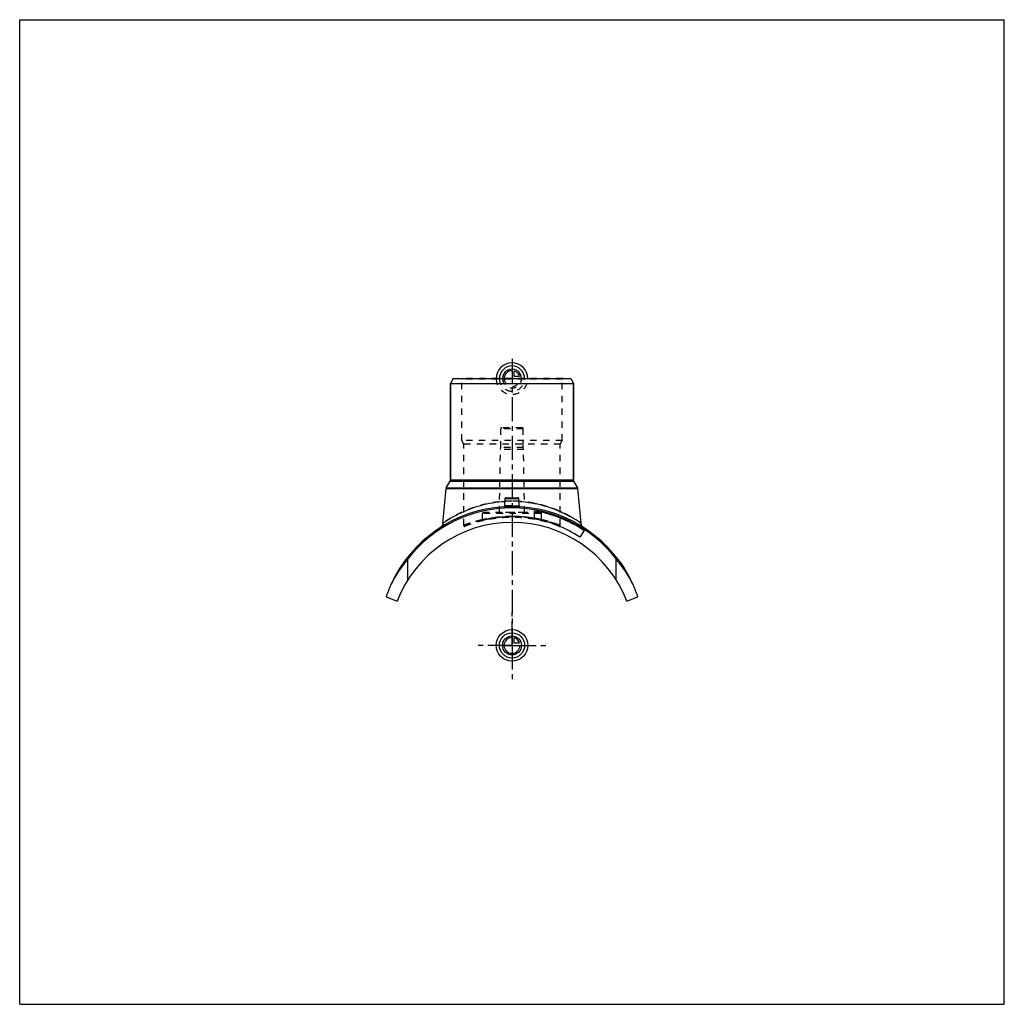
# Model space of a CAD drawing. Header units: millimetres. Extents: x 0 to 1000, y 0 to 1000.
import ezdxf

# ---------------------------------------------------------------- set-up
doc = ezdxf.new("R2010")
doc.units = ezdxf.units.MM
doc.header["$LTSCALE"] = 65.185185
doc.linetypes.add('CENTER', pattern=[0.6, 0.375, -0.075, 0.075, -0.075])
doc.linetypes.add('HIDDEN', pattern=[0.2, 0.1, -0.1])
doc.layers.get('0').update_dxf_attribs({"linetype": 'CONTINUOUS'})
for name, color, linetype in [('ACHSEN_S', 7, 'CONTINUOUS'), ('FASEN', 7, 'CONTINUOUS'), ('KOERPER', 7, 'CONTINUOUS'), ('KONST.EL_MIT_GEO', 7, 'CONTINUOUS'), ('KONSTR_EL', 7, 'CONTINUOUS'), ('KURVEN', 7, 'CONTINUOUS')]:
    doc.layers.add(name, color=color, linetype=linetype)

msp = doc.modelspace()

# ---------------------------------------------------------------- linework, layer by layer
at = {"color": 7, "linetype": 'Continuous'}
for p, q in [((0, 0), (0, 1000)), ((0, 1000), (1000, 1000)), ((1000, 0), (1000, 1000)), ((0, 0), (1000, 0))]:
    msp.add_line(p, q, dxfattribs=at)
at = {"layer": 'ACHSEN_S', "color": 2, "linetype": 'CENTER'}
msp.add_line((500, 655.7), (500, 344.3), dxfattribs=at)
at = {"layer": 'FASEN', "color": 7, "linetype": 'Continuous'}
for p, q in [((440.4, 635.5), (437.5, 630.5)), ((437.5, 630.5), (562.5, 630.5)), ((440.4, 635.5), (559.6, 635.5)), ((559.6, 635.5), (562.5, 630.5))]:
    msp.add_line(p, q, dxfattribs=at)
at = {"layer": 'KOERPER', "color": 7, "linetype": 'Continuous'}
for p, q in [((437.5, 532.7), (437.5, 630.5)), ((562.5, 532.7), (562.5, 630.5)), ((573.2, 481.1), (568.8, 474.5))]:
    msp.add_line(p, q, dxfattribs=at)
at = {"layer": 'KOERPER', "color": 8, "linetype": 'HIDDEN'}
for p, q in [((488.6, 565.5), (488.6, 584.5)), ((511.4, 565.5), (511.4, 584.5)), ((487.2, 499.5), (488.3, 563.5)), ((488.3, 563.5), (488.6, 565.5)), ((511.7, 563.5), (488.3, 563.5)), ((511.4, 565.5), (488.6, 565.5)), ((511.7, 563.5), (511.4, 565.5)), ((512.8, 499.5), (511.7, 563.5)), ((470, 491.8), (470, 498.5)), ((512.8, 499.5), (487.2, 499.5)), ((530, 491.8), (530, 498.5))]:
    msp.add_line(p, q, dxfattribs=at)
at = {"layer": 'KOERPER', "color": 2, "linetype": 'CENTER'}
for q in [(500, 400.8), (463.8, 364.5), (536.2, 364.5), (500, 328.2)]:
    msp.add_line((500, 364.5), q, dxfattribs=at)
at = {"layer": 'KONST.EL_MIT_GEO', "color": 7, "linetype": 'Continuous'}
for p, q in [((437.5, 630.5), (437.5, 532.7)), ((562.5, 630.5), (562.5, 532.7)), ((433.3, 524.7), (437.2, 531.4)), ((437.2, 531.4), (562.8, 531.4)), ((437.5, 532.7), (562.5, 532.7)), ((566.7, 524.7), (562.8, 531.4)), ((429.9, 488.7), (433, 523.7)), ((433, 523.7), (567, 523.7)), ((433.3, 524.7), (566.7, 524.7)), ((570.1, 488.7), (567, 523.7)), ((492.6, 506.2), (493, 513.6)), ((493, 513.6), (507, 513.6)), ((493.9, 514.5), (506.1, 514.5)), ((507.4, 506.2), (507, 513.6)), ((523, 493), (523, 501.2)), ((609.8, 449.5), (609.6, 449.3)), ((609.7, 449.1), (610, 449.3)), ((614, 442.8), (614.2, 443)), ((614.5, 442), (614.7, 442.2))]:
    msp.add_line(p, q, dxfattribs=at)
at = {"layer": 'KONST.EL_MIT_GEO', "color": 8, "linetype": 'HIDDEN'}
for p, q in [((448.9, 635), (448.4, 635.5)), ((551.6, 635.5), (448.4, 635.5)), ((448.9, 572.5), (448.9, 635)), ((551.1, 635), (448.9, 635)), ((551.1, 635), (551.6, 635.5)), ((551.1, 572.5), (551.1, 635)), ((511.4, 584.5), (488.6, 584.5)), ((510.4, 585.5), (489.6, 585.5)), ((451, 568.9), (448.9, 572.5)), ((551.1, 572.5), (448.9, 572.5)), ((549, 568.9), (551.1, 572.5)), ((451, 486.4), (451, 568.9)), ((549, 568.9), (451, 568.9)), ((549, 486.4), (549, 568.9)), ((491.8, 505.3), (491.8, 505.3)), ((530, 498.5), (470, 498.5)), ((529, 499.5), (471, 499.5)), ((523, 493.3), (523.1, 493.3)), ((609.9, 449), (610.1, 449.1)), ((610.1, 449.1), (609.9, 448.9)), ((609.9, 448.9), (610.2, 449)), ((610.2, 448.5), (610.4, 448.7)), ((610.3, 448.3), (610.6, 448.4)), ((610.5, 448.1), (610.7, 448.3)), ((610.5, 448.1), (610.7, 448.2)), ((610.6, 447.9), (610.8, 448.1)), ((610.7, 447.7), (611, 447.9)), ((610.7, 447.7), (611, 447.9)), ((610.9, 447.5), (611.1, 447.7)), ((610.9, 447.4), (611.2, 447.6)), ((611.5, 446.6), (611.7, 446.8)), ((611.5, 446.6), (611.8, 446.7)), ((611.6, 446.5), (611.8, 446.7)), ((611.8, 446.2), (612, 446.4)), ((612, 445.8), (612.3, 446)), ((612.1, 445.7), (612.4, 445.8)), ((612.2, 445.6), (612.4, 445.8)), ((612.5, 445.1), (612.8, 445.2)), ((612.6, 444.9), (612.9, 445.1)), ((612.7, 444.9), (612.9, 445.1)), ((613.4, 443.7), (613.7, 443.9)), ((613.7, 443.3), (614, 443.4)), ((613.7, 443.2), (614, 443.4)), ((613.7, 443.2), (614, 443.4)), ((613.9, 443), (614.1, 443.2)), ((614, 442.9), (614.2, 443)), ((614.2, 442.5), (614.4, 442.7)), ((614.2, 442.5), (614.4, 442.7)), ((614.2, 442.4), (614.5, 442.6))]:
    msp.add_line(p, q, dxfattribs=at)
at = {"layer": 'KONST.EL_MIT_GEO', "color": 7, "linetype": 'Continuous'}
for points in [[(491.9, 505.3), (491.8, 505.3), (491.7, 505.3)], [(492.6, 506.2), (492.6, 506.1), (492.5, 506.1), (492.5, 506), (492.5, 505.9), (492.5, 505.8), (492.4, 505.8), (492.4, 505.7), (492.4, 505.6), (492.3, 505.6), (492.3, 505.5), (492.2, 505.5), (492.1, 505.4), (492.1, 505.4), (492, 505.3), (491.9, 505.3), (491.9, 505.3)], [(508.1, 505.3), (508.1, 505.3), (508, 505.3), (507.9, 505.4), (507.9, 505.4), (507.8, 505.5), (507.7, 505.5), (507.7, 505.6), (507.6, 505.6), (507.6, 505.7), (507.6, 505.8), (507.5, 505.8), (507.5, 505.9), (507.5, 506), (507.5, 506.1), (507.4, 506.1), (507.4, 506.2)], [(508.3, 505.3), (508.2, 505.3), (508.1, 505.3)], [(429.9, 488.7), (429.9, 488.6), (429.9, 488.3), (429.8, 488.1), (429.7, 487.8), (429.7, 487.5), (429.6, 487.3), (429.5, 487), (429.4, 486.8), (429.3, 486.5), (429.2, 486.3), (429, 486.1), (428.9, 485.8), (428.7, 485.6), (428.6, 485.4), (428.4, 485.2), (428.2, 485), (428, 484.8), (427.8, 484.6), (427.6, 484.5), (427.4, 484.3), (427.2, 484.2)], [(572.8, 484.2), (572.6, 484.3), (572.4, 484.5), (572.2, 484.6), (572, 484.8), (571.8, 485), (571.6, 485.2), (571.4, 485.4), (571.3, 485.6), (571.1, 485.8), (571, 486.1), (570.8, 486.3), (570.7, 486.5), (570.6, 486.8), (570.5, 487), (570.4, 487.3), (570.3, 487.5), (570.3, 487.8), (570.2, 488.1), (570.1, 488.3), (570.1, 488.6), (570.1, 488.7)]]:
    msp.add_lwpolyline(points, dxfattribs=at)
at = {"layer": 'KONST.EL_MIT_GEO', "color": 8, "linetype": 'HIDDEN'}
for centre, radius, start, end in [((489.6, 584.5), 1, 90, 180), ((510.4, 584.5), 1, 0, 90), ((500, 391.8), 119.2, 90.0002, 93.461), ((500, 391.7), 119.3, 86.5397, 89.999), ((500, 370.5), 135, 86.4444, 93.5556), ((491.6, 506.2), 1, 279.2561, 282.8233), ((500, 364.5), 130, 68.5055, 111.4945), ((469, 491.8), 1, 283.6884, 360), ((471, 498.5), 1, 90, 180), ((500, 359.1), 136.4, 89.9974, 102.7046), ((500, 372.7), 122.8, 79.1823, 89.9988), ((500, 359.1), 136.4, 80.277, 90.002), ((500, 359.3), 136.2, 77.2915, 80.2767), ((529, 498.5), 1, 0, 90), ((531, 491.8), 1, 180, 256.3116), ((452, 486.4), 1, 180, 291.4945), ((548, 486.4), 1, 248.5055, 0)]:
    msp.add_arc(centre, radius, start, end, dxfattribs=at)
at = {"layer": 'KONST.EL_MIT_GEO', "color": 7, "linetype": 'Continuous'}
for centre, radius, start, end in [((435, 532.7), 2.5, 330, 360), ((565, 532.7), 2.5, 180, 210), ((435.4, 523.4), 2.5, 150, 175), ((564.6, 523.4), 2.5, 5, 30), ((493.9, 513.5), 1, 90, 177), ((506.1, 513.5), 1, 3, 90), ((500, 370.5), 135, 93.5556, 155.6416), ((491.6, 506.2), 0.999, 273.5637, 356.9874), ((508.4, 506.2), 0.999, 183.0125, 266.4362), ((500, 370.5), 135, 24.3584, 86.4444), ((500, 370.5), 132.7, 56.5, 80), ((500, 370.5), 124.7, 56.5, 79.3511), ((500, 370.5), 135.3, 32, 35.7374)]:
    msp.add_arc(centre, radius, start, end, dxfattribs=at)
at = {"layer": 'KONST.EL_MIT_GEO', "color": 8, "linetype": 'HIDDEN'}
for points, knots in [([(500, 511), (495.4, 511), (488.5, 510.6), (479.6, 509.3), (473.1, 508), (467, 506.4), (461.2, 504.6), (455.8, 502.6), (450.8, 500.5), (446.3, 498.4), (442.8, 496.6), (440.3, 495.2), (438.6, 494.2), (437, 493.3), (435.6, 492.4), (434.3, 491.6), (433.2, 490.9), (432.2, 490.3), (431.5, 489.8), (431, 489.5), (430.7, 489.3), (430.5, 489.1), (430.3, 489), (430.1, 488.9), (430, 488.8), (430, 488.8), (429.9, 488.7), (429.9, 488.7), (429.9, 488.7), (429.9, 488.7), (429.9, 488.7)], [0, 0, 0, 0, 0.18505, 0.27551, 0.36354, 0.44852, 0.52985, 0.60703, 0.67951, 0.74673, 0.80805, 0.83625, 0.86267, 0.88718, 0.90966, 0.92997, 0.94796, 0.9635, 0.97644, 0.98189, 0.98666, 0.99071, 0.99404, 0.99664, 0.99767, 0.9985, 0.99916, 0.99963, 0.99991, 1, 1, 1, 1]), ([(570.1, 488.7), (570, 488.8), (569.5, 489.1), (568.4, 489.8), (566.7, 491), (564.3, 492.5), (561.3, 494.3), (556.3, 497.1), (548.9, 500.8), (538.5, 504.8), (526.7, 508.2), (513.7, 510.5), (504.6, 511), (500, 511)], [0, 0, 0, 0, 0.00596, 0.02357, 0.05205, 0.09036, 0.13736, 0.19198, 0.32052, 0.47017, 0.63646, 0.81491, 1, 1, 1, 1]), ([(500, 504.8), (499.5, 504.8), (498.4, 504.8), (496.8, 504.8), (495.4, 504.8), (494.2, 504.8), (493.1, 504.9), (492.4, 505), (491.9, 505.1), (491.7, 505.2), (491.6, 505.2), (491.6, 505.2)], [0, 0, 0, 0, 0.19343, 0.37936, 0.55059, 0.7006, 0.8238, 0.91581, 0.97389, 0.9903, 1, 1, 1, 1]), ([(500, 506.4), (499.5, 506.4), (498.6, 506.4), (497.2, 506.4), (495.9, 506.4), (495, 506.3), (494.3, 506.3), (493.8, 506.3), (493.5, 506.2), (493.2, 506.2), (492.9, 506.2), (492.8, 506.2), (492.7, 506.2), (492.7, 506.2), (492.6, 506.2), (492.6, 506.2), (492.6, 506.2), (492.6, 506.2)], [0, 0, 0, 0, 0.19482, 0.38218, 0.55494, 0.70649, 0.77245, 0.83099, 0.88155, 0.92362, 0.95678, 0.96992, 0.98071, 0.98914, 0.99517, 0.99879, 1, 1, 1, 1]), ([(492.6, 506.2), (492.6, 506.2), (492.6, 506.2), (492.6, 506.2), (492.7, 506.2), (492.7, 506.2), (492.8, 506.2), (492.9, 506.2), (493.2, 506.2), (493.5, 506.2), (493.8, 506.3), (494.3, 506.3), (495, 506.3), (495.9, 506.4), (497.2, 506.4), (498.6, 506.4), (499.5, 506.4), (500, 506.4)], [0, 0, 0, 0, 0.00121, 0.00483, 0.01086, 0.01929, 0.03008, 0.04322, 0.07638, 0.11845, 0.16901, 0.22755, 0.29351, 0.44505, 0.61782, 0.80518, 1, 1, 1, 1]), ([(500, 505.7), (499.5, 505.7), (498.6, 505.7), (497.2, 505.7), (495.9, 505.7), (494.8, 505.8), (494, 505.8), (493.5, 505.9), (493.1, 505.9), (492.9, 506), (492.7, 506), (492.6, 506.1), (492.6, 506.2), (492.6, 506.2)], [0, 0, 0, 0, 0.193, 0.3786, 0.54968, 0.6997, 0.82295, 0.87308, 0.91496, 0.94831, 0.97306, 0.9896, 1, 1, 1, 1]), ([(500, 506.4), (500.5, 506.4), (501.4, 506.4), (502.8, 506.4), (504.1, 506.4), (505, 506.3), (505.7, 506.3), (506.2, 506.3), (506.5, 506.2), (506.8, 506.2), (507.1, 506.2), (507.2, 506.2), (507.3, 506.2), (507.3, 506.2), (507.4, 506.2), (507.4, 506.2), (507.4, 506.2), (507.4, 506.2)], [0, 0, 0, 0, 0.19482, 0.38218, 0.55494, 0.70649, 0.77245, 0.83099, 0.88155, 0.92362, 0.95678, 0.96992, 0.98071, 0.98914, 0.99517, 0.99879, 1, 1, 1, 1]), ([(451, 486.4), (451.1, 486.4), (451.4, 486.5), (452.1, 486.8), (453.3, 487.3), (455.7, 488.1), (459.8, 489.5), (465.7, 491.2), (473, 492.9), (484.5, 494.9), (493.7, 495.5), (500, 495.5)], [0, 0, 0, 0, 0.00513, 0.02042, 0.04558, 0.08017, 0.17536, 0.30102, 0.45196, 0.62286, 1, 1, 1, 1]), ([(470, 492.2), (468.6, 491.8), (465.9, 491.2), (462.2, 490.2), (459.4, 489.3), (457.4, 488.7), (456.1, 488.2), (454.9, 487.8), (453.9, 487.5), (453.1, 487.2), (452.4, 486.9), (452, 486.8), (451.7, 486.7), (451.5, 486.6), (451.3, 486.5), (451.2, 486.5), (451.1, 486.4), (451.1, 486.4), (451, 486.4), (451, 486.4), (451, 486.4), (451, 486.4)], [0, 0, 0, 0, 0.2167, 0.41216, 0.58381, 0.6599, 0.72908, 0.79103, 0.84545, 0.89205, 0.93058, 0.94674, 0.9608, 0.97274, 0.98253, 0.99016, 0.99563, 0.99754, 0.99891, 0.99973, 1, 1, 1, 1]), ([(500, 495.5), (496.2, 495.5), (490.6, 495.2), (483.5, 494.4), (479, 493.7), (475.4, 493), (472.9, 492.5), (471.4, 492.1), (470.6, 491.9), (470.2, 491.8), (470, 491.8)], [0, 0, 0, 0, 0.38018, 0.55218, 0.70347, 0.82844, 0.9221, 0.95584, 0.98026, 1, 1, 1, 1]), ([(470, 491.8), (470, 491.8), (470, 491.8), (470, 491.8), (470.1, 491.8), (470.2, 491.8), (470.2, 491.8), (470.4, 491.9), (470.6, 491.9), (470.9, 492), (471.3, 492.1), (471.8, 492.2), (472.5, 492.4), (473.6, 492.6), (475.1, 493), (476.9, 493.3), (478.9, 493.7), (481, 494), (484.2, 494.5), (490.6, 495.2), (496.2, 495.5), (500, 495.5)], [0, 0, 0, 0, 0.00031, 0.00124, 0.00279, 0.00495, 0.00773, 0.01113, 0.01974, 0.03076, 0.04416, 0.05989, 0.0779, 0.12053, 0.17156, 0.23043, 0.29653, 0.36923, 0.44783, 0.61983, 1, 1, 1, 1]), ([(500, 495.5), (503.2, 495.5), (509.5, 495.3), (518.6, 494.3), (525.8, 493.1), (531, 491.9), (534.6, 491.1), (537.7, 490.2), (540.6, 489.3), (543, 488.5), (545.1, 487.8), (546.5, 487.3), (547.5, 487), (548, 486.8), (548.4, 486.6), (548.7, 486.5), (548.9, 486.4), (548.9, 486.4), (549, 486.4), (549, 486.4)], [0, 0, 0, 0, 0.19233, 0.37727, 0.54813, 0.62642, 0.69905, 0.76535, 0.82469, 0.8764, 0.91985, 0.95443, 0.96822, 0.97959, 0.98848, 0.99487, 0.99711, 0.99872, 1, 1, 1, 1]), ([(530, 491.8), (530, 491.8), (530, 491.8), (530, 491.8), (529.9, 491.8), (529.8, 491.8), (529.8, 491.8), (529.6, 491.9), (529.4, 491.9), (529.1, 492), (528.7, 492.1), (528.2, 492.2), (527.5, 492.4), (526.4, 492.6), (524.9, 493), (523.1, 493.3), (521.1, 493.7), (519, 494), (515.8, 494.5), (509.4, 495.2), (503.8, 495.5), (500, 495.5)], [0, 0, 0, 0, 0.00031, 0.00124, 0.00279, 0.00495, 0.00773, 0.01113, 0.01974, 0.03076, 0.04416, 0.05989, 0.0779, 0.12053, 0.17156, 0.23043, 0.29653, 0.36923, 0.44783, 0.61983, 1, 1, 1, 1]), ([(523.1, 493.3), (524.1, 493.1), (525.8, 492.8), (527.9, 492.3), (529.3, 492), (529.8, 491.8), (530, 491.8)], [0, 0, 0, 0, 0.42473, 0.73997, 0.9343, 1, 1, 1, 1]), ([(549, 486.4), (548.6, 486.6), (547.6, 486.9), (545.9, 487.5), (542.7, 488.7), (537.3, 490.4), (532.7, 491.6), (530, 492.2)], [0, 0, 0, 0, 0.06943, 0.15456, 0.27094, 0.58785, 1, 1, 1, 1])]:
    msp.add_open_spline(points, degree=3, knots=knots, dxfattribs=at)
at = {"layer": 'KONST.EL_MIT_GEO', "color": 7, "linetype": 'Continuous'}
for points, knots in [([(429.9, 488.7), (430, 488.8), (430.4, 489.1), (431.4, 489.7), (432.9, 490.7), (435, 492.1), (437.7, 493.7), (442.1, 496.2), (448.7, 499.6), (457.9, 503.5), (468.5, 507), (480.3, 509.6), (488.6, 510.5), (492.8, 510.8)], [0, 0, 0, 0, 0.00577, 0.02285, 0.05058, 0.08803, 0.13417, 0.18802, 0.31537, 0.46441, 0.6309, 0.81094, 1, 1, 1, 1]), ([(507.2, 510.8), (511.4, 510.5), (517.7, 509.8), (525.9, 508.2), (531.7, 506.8), (537.2, 505.1), (542.3, 503.3), (547.2, 501.4), (551.6, 499.4), (555.6, 497.4), (558.7, 495.8), (560.9, 494.5), (562.5, 493.6), (563.8, 492.8), (565.1, 492), (566.2, 491.3), (567.2, 490.6), (568.1, 490.1), (568.7, 489.6), (569.1, 489.4), (569.4, 489.2), (569.6, 489), (569.8, 488.9), (569.9, 488.8), (570, 488.8), (570, 488.7), (570.1, 488.7), (570.1, 488.7), (570.1, 488.7), (570.1, 488.7), (570.1, 488.7)], [0, 0, 0, 0, 0.18903, 0.2805, 0.3691, 0.4543, 0.53561, 0.61256, 0.68466, 0.75136, 0.81201, 0.83983, 0.86585, 0.88994, 0.91198, 0.93186, 0.94943, 0.96457, 0.97715, 0.98245, 0.98707, 0.991, 0.99423, 0.99675, 0.99774, 0.99855, 0.99919, 0.99964, 0.99991, 1, 1, 1, 1]), ([(491.6, 505.2), (491.6, 505.2), (491.6, 505.2), (491.7, 505.2), (491.7, 505.1)], [0, 0, 0, 0, 0.19921, 1, 1, 1, 1]), ([(491.7, 505.1), (491.7, 505.1), (491.9, 505.1), (492.2, 505), (492.7, 504.9), (493.5, 504.9), (494.5, 504.8), (495.7, 504.8), (497.6, 504.8), (499, 504.8), (500, 504.8)], [0, 0, 0, 0, 0.01749, 0.04222, 0.11358, 0.2129, 0.33739, 0.48324, 0.64585, 1, 1, 1, 1]), ([(492.6, 506.2), (492.6, 506.2), (492.6, 506.1), (492.7, 506), (492.9, 506), (493.1, 505.9), (493.5, 505.9), (494, 505.8), (494.8, 505.8), (495.9, 505.7), (497.2, 505.7), (498.6, 505.7), (499.5, 505.7), (500, 505.7)], [0, 0, 0, 0, 0.0104, 0.02694, 0.05169, 0.08504, 0.12692, 0.17705, 0.3003, 0.45032, 0.6214, 0.807, 1, 1, 1, 1]), ([(500, 505.7), (500.5, 505.7), (501.4, 505.7), (502.8, 505.7), (504.1, 505.7), (505.2, 505.8), (506, 505.8), (506.5, 505.9), (506.9, 505.9), (507.1, 506), (507.3, 506), (507.4, 506.1), (507.4, 506.2), (507.4, 506.2)], [0, 0, 0, 0, 0.193, 0.3786, 0.54968, 0.6997, 0.82295, 0.87308, 0.91496, 0.94831, 0.97306, 0.9896, 1, 1, 1, 1]), ([(500, 504.8), (500.5, 504.8), (501.6, 504.8), (503.1, 504.8), (504.5, 504.8), (505.8, 504.8), (506.8, 504.9), (507.5, 505), (507.9, 505), (508.1, 505.1), (508.3, 505.1), (508.4, 505.2), (508.4, 505.2)], [0, 0, 0, 0, 0.19074, 0.37431, 0.54385, 0.69309, 0.81663, 0.91021, 0.94483, 0.97109, 0.98913, 1, 1, 1, 1])]:
    msp.add_open_spline(points, degree=3, knots=knots, dxfattribs=at)
at = {"layer": 'KONST.EL_MIT_GEO', "color": 8, "linetype": 'HIDDEN'}
msp.add_open_spline([(508.4, 505.2), (508.4, 505.2), (508.4, 505.2), (508.4, 505.2)], degree=3, dxfattribs=at)
at = {"layer": 'KONST.EL_MIT_GEO', "color": 7, "linetype": 'Continuous'}
msp.add_open_spline([(508.4, 505.2), (508.4, 505.2), (508.4, 505.2), (508.4, 505.2)], degree=3, dxfattribs=at)
at = {"layer": 'KONSTR_EL', "color": 7, "linetype": 'Continuous'}
for p, q in [((394.3, 431.3), (394.3, 452.4)), ((605.7, 431.3), (605.7, 452.4)), ((372.1, 413.8), (383.4, 409.5)), ((616.6, 409.5), (627.9, 413.8))]:
    msp.add_line(p, q, dxfattribs=at)
for centre, radius, start, end in [((500, 370.5), 133.7, 37.7794, 142.2206), ((500, 364.5), 125, 21.1035, 158.8965), ((495.2, 367), 132.2, 139.7275, 153.3805), ((504.8, 367), 132.2, 26.6195, 40.2725), ((500, 370.5), 135, 155.6416, 161.2729), ((500, 370.5), 135, 18.7271, 24.3584)]:
    msp.add_arc(centre, radius, start, end, dxfattribs=at)
at = {"layer": 'KURVEN', "color": 40, "linetype": 'Continuous'}
for p, q in [((500, 645.1), (500, 635.5)), ((502.2, 637.7), (502.2, 643.2)), ((507.7, 637.7), (502.2, 637.7)), ((500, 374.1), (500, 364.5)), ((502.2, 366.7), (502.2, 372.2)), ((490.4, 364.5), (508, 364.5)), ((507.7, 366.7), (502.2, 366.7))]:
    msp.add_line(p, q, dxfattribs=at)
at = {"layer": 'KURVEN', "color": 8, "linetype": 'HIDDEN'}
msp.add_line((490.4, 635.5), (508, 635.5), dxfattribs=at)
at = {"layer": 'KURVEN', "color": 40, "linetype": 'Continuous'}
for radius in [16, 12.8, 9.6]:
    msp.add_circle((500, 364.5), radius, dxfattribs=at)
for centre, radius, start, end in [((500, 635.5), 16, 0, 180), ((500, 635.5), 12.8, 0, 180), ((500, 635.5), 9.6, 0, 180.0001), ((500, 635.5), 8, 90, 180.0001), ((500, 635.5), 8, 15.962, 74.038), ((500, 364.5), 8, 90, 360), ((500, 364.5), 8, 15.962, 74.038)]:
    msp.add_arc(centre, radius, start, end, dxfattribs=at)
at = {"layer": 'KURVEN', "color": 8, "linetype": 'HIDDEN'}
for radius, start in [(16, 180), (12.8, 180), (9.6, 180.0001), (8, 180.0001)]:
    msp.add_arc((500, 635.5), radius, start, 360, dxfattribs=at)

doc.saveas('drawing.dxf')
